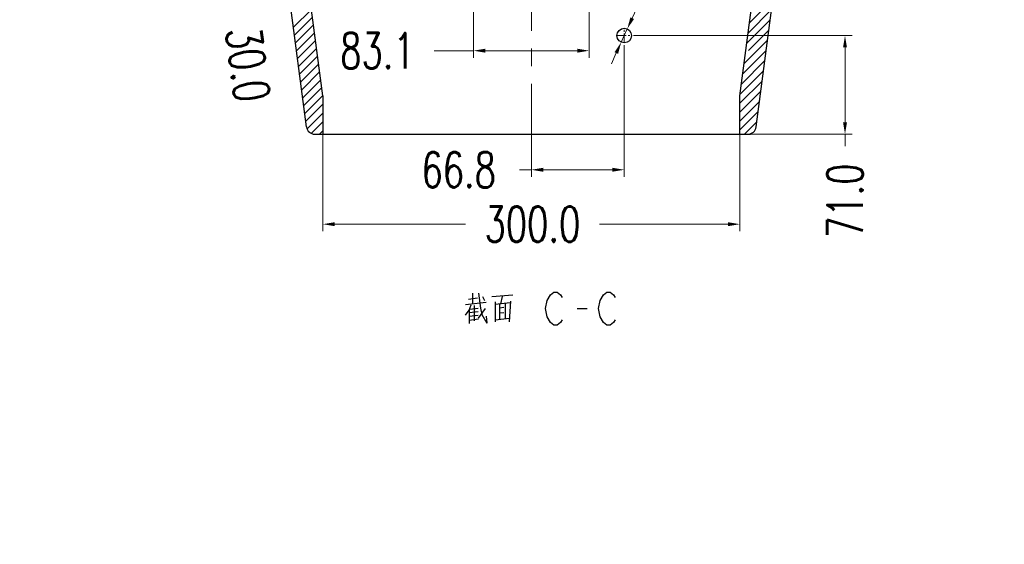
# Model space of a CAD drawing. Header units: inches. Extents: x 9801 to 15852, y -1049 to 3517.
# Tile 3 of 24: x 11832 to 12540, y -69 to 308. Entities that reach past the tile are written whole.
import ezdxf

# ---------------------------------------------------------------- set-up
doc = ezdxf.new("R2010")
doc.units = ezdxf.units.IN
doc.header["$LTSCALE"] = 17
doc.header["$MEASUREMENT"] = 0
doc.header["$PDMODE"] = 3
doc.header["$PDSIZE"] = 0.3125
doc.linetypes.add('CENTER', pattern=[0.6, 0.375, -0.075, 0.075, -0.075])
doc.layers.get('0').update_dxf_attribs({"linetype": 'CONTINUOUS'})
doc.layers.get('Defpoints').update_dxf_attribs({"linetype": 'CONTINUOUS'})
for name, color, linetype in [('4402_DXF_TEXT', 7, 'CONTINUOUS'), ('5标注', 1, 'CONTINUOUS'), ('6文本', 5, 'CONTINUOUS')]:
    doc.layers.add(name, color=color, linetype=linetype)
doc.layers.add('center', color=1, linetype='CENTER', lineweight=5)
doc.styles.get("Standard").update_dxf_attribs({"font": 'txt', "width": 0.8, "bigfont": 'gbcbig.shx'})
doc.styles.add('TXT', font='txt.shx', dxfattribs={"width": 0.7, "bigfont": 'INTECAD.SHX'})
doc.dimstyles.new('标准样式', dxfattribs={"dimscale": 17, "dimtxt": 1.5, "dimasz": 0.5, "dimexe": 0.3, "dimexo": 0.2, "dimgap": 1, "dimtad": 0, "dimdec": 1, "dimzin": 1, "dimdsep": 46, "dimtxsty": 'TXT', "dimcen": 0.09, "dimclrd": 5, "dimclre": 252, "dimadec": 1, "dimazin": 0, "dimtfac": 1, "dimtdec": 1, "dimtofl": 0, "dimtmove": 0, "dimatfit": 3, "dimfxl": 0, "dimtzin": 0, "dimlwd": 13, "dimlwe": 13, "dimarcsym": 0})
doc.dimstyles.new('标准样式$3', dxfattribs={"dimscale": 17, "dimtxt": 1.5, "dimasz": 0.5, "dimexe": 0.3, "dimexo": 0.1, "dimgap": 1, "dimtad": 0, "dimtih": 1, "dimdec": 1, "dimzin": 1, "dimdsep": 46, "dimtxsty": 'TXT', "dimcen": 0.09, "dimclrd": 4, "dimclre": 4, "dimadec": 1, "dimazin": 0, "dimtfac": 1, "dimtdec": 1, "dimtmove": 0, "dimatfit": 3, "dimfxl": 0, "dimtzin": 0, "dimlwd": 13, "dimlwe": 13, "dimarcsym": 0})

# ---------------------------------------------------------------- blocks, each defined once
blk = doc.blocks.new('*D102')
at = {"layer": '5标注', "color": 252, "lineweight": 13}
for p, q in [((12273.19, 296.7), (12430.32, 296.7)), ((12312.82, 225.74), (12430.32, 225.74))]:
    blk.add_line(p, q, dxfattribs=at)
at = {"layer": '5标注', "color": 5, "lineweight": 13}
for p, q in [((12425.22, 288.2), (12425.22, 234.24)), ((12425.22, 225.74), (12425.22, 217.15))]:
    blk.add_line(p, q, dxfattribs=at)
at = {"layer": '5标注', "color": 5}
for points in [[(12423.8, 288.2), (12426.63, 288.2), (12425.22, 296.7)], [(12423.8, 234.24), (12426.63, 234.24), (12425.22, 225.74)]]:
    blk.add_solid(points, dxfattribs=at)
at = {"layer": 'Defpoints', "color": 0}
for p in [(12269.79, 296.7), (12309.42, 225.74), (12425.22, 225.74)]:
    blk.add_point(p, dxfattribs=at)
at = {"layer": '5标注', "color": 0, "insert": (12425.22, 177.84), "char_height": 25.5, "attachment_point": 5, "rotation": 90, "style": 'TXT'}
blk.add_mtext('71.0', dxfattribs=at)
blk = doc.blocks.new('*D101')
at = {"layer": '5标注', "color": 252, "lineweight": 13}
for p, q in [((12266.42, 289.87), (12266.42, 195.04)), ((12199.6, 232.24), (12199.6, 195.04))]:
    blk.add_line(p, q, dxfattribs=at)
at = {"layer": '5标注', "color": 5, "lineweight": 13}
for p, q in [((12199.6, 200.14), (12191.1, 200.14)), ((12257.92, 200.14), (12208.1, 200.14))]:
    blk.add_line(p, q, dxfattribs=at)
at = {"layer": '5标注', "color": 5}
for points in [[(12208.1, 201.56), (12208.1, 198.73), (12199.6, 200.14)], [(12257.92, 201.56), (12257.92, 198.73), (12266.42, 200.14)]]:
    blk.add_solid(points, dxfattribs=at)
at = {"layer": 'Defpoints', "color": 0}
for p in [(12266.42, 293.27), (12199.6, 235.64), (12199.6, 200.14)]:
    blk.add_point(p, dxfattribs=at)
at = {"layer": '5标注', "color": 0, "insert": (12147.32, 200.14), "char_height": 25.5, "attachment_point": 5, "style": 'TXT'}
blk.add_mtext('66.8', dxfattribs=at)
blk = doc.blocks.new('*D97')
at = {"layer": '5标注', "color": 252, "lineweight": 13}
for p, q in [((12349.6, 228.65), (12349.6, 155.88)), ((12049.6, 226.14), (12049.6, 155.88))]:
    blk.add_line(p, q, dxfattribs=at)
at = {"layer": '5标注', "color": 5, "lineweight": 13}
for p, q in [((12058.1, 160.98), (12152.13, 160.98)), ((12341.1, 160.98), (12248.61, 160.98))]:
    blk.add_line(p, q, dxfattribs=at)
at = {"layer": '5标注', "color": 5}
for points in [[(12058.1, 162.4), (12058.1, 159.56), (12049.6, 160.98)], [(12341.1, 162.4), (12341.1, 159.56), (12349.6, 160.98)]]:
    blk.add_solid(points, dxfattribs=at)
at = {"layer": 'Defpoints', "color": 0}
for p in [(12049.6, 229.54), (12349.6, 232.05), (12349.6, 160.98)]:
    blk.add_point(p, dxfattribs=at)
at = {"layer": '5标注', "color": 0, "insert": (12200.37, 160.98), "char_height": 25.5, "attachment_point": 5, "style": 'TXT'}
blk.add_mtext('300.0', dxfattribs=at)
blk = doc.blocks.new('*D96')
at = {"layer": '5标注', "color": 4, "lineweight": 13}
for p, q in [((12291.62, 351.92), (12272.13, 309.21)), ((12264.24, 291.92), (12268.6, 301.47)), ((12260.71, 284.19), (12257.18, 276.46))]:
    blk.add_line(p, q, dxfattribs=at)
at = {"layer": '5标注', "color": 4}
for points in [[(12270.84, 309.8), (12273.42, 308.62), (12268.6, 301.47)], [(12259.42, 284.78), (12262, 283.6), (12264.24, 291.92)]]:
    blk.add_solid(points, dxfattribs=at)
at = {"layer": 'Defpoints', "color": 0}
for p in [(12268.6, 301.47), (12264.24, 291.92)]:
    blk.add_point(p, dxfattribs=at)
at = {"layer": '5标注', "color": 0, "insert": (12311.64, 395.81), "char_height": 25.5, "attachment_point": 5, "rotation": 65.4755, "style": 'TXT'}
blk.add_mtext('∅10.5', dxfattribs=at)
blk = doc.blocks.new('*D11')
at = {"layer": '5标注', "color": 252, "lineweight": 13}
for p, q in [((12158.02, 321.84), (12158.02, 280.73)), ((12241.17, 321.84), (12241.17, 280.73))]:
    blk.add_line(p, q, dxfattribs=at)
at = {"layer": '5标注', "color": 5, "lineweight": 13}
for p, q in [((12158.02, 285.83), (12129.69, 285.83)), ((12232.67, 285.83), (12166.52, 285.83))]:
    blk.add_line(p, q, dxfattribs=at)
at = {"layer": '5标注', "color": 5}
for points in [[(12166.52, 287.24), (12166.52, 284.41), (12158.02, 285.83)], [(12232.67, 287.24), (12232.67, 284.41), (12241.17, 285.83)]]:
    blk.add_solid(points, dxfattribs=at)
at = {"layer": 'Defpoints', "color": 0}
for p in [(12158.02, 325.24), (12241.17, 325.24), (12241.17, 285.83)]:
    blk.add_point(p, dxfattribs=at)
at = {"layer": '5标注', "color": 0, "insert": (12088.89, 285.83), "char_height": 25.5, "attachment_point": 5, "style": 'TXT'}
blk.add_mtext('83.1', dxfattribs=at)
blk = doc.blocks.new('*D386')
at = {"layer": '5标注', "color": 5, "lineweight": 13}
for p, q in [((11983.08, 371.31), (11981.97, 379.73)), ((11989.22, 324.71), (11990.33, 316.28))]:
    blk.add_line(p, q, dxfattribs=at)
at = {"layer": '5标注', "color": 252, "lineweight": 13}
for p, q in [((12030.9, 369.04), (11979.13, 362.21)), ((12034.82, 339.29), (11983.05, 332.47))]:
    blk.add_line(p, q, dxfattribs=at)
at = {"layer": '5标注', "color": 5}
for points in [[(11984.48, 371.49), (11981.67, 371.12), (11984.19, 362.88)], [(11990.62, 324.89), (11987.82, 324.52), (11988.11, 333.13)]]:
    blk.add_solid(points, dxfattribs=at)
at = {"layer": 'Defpoints', "color": 0}
for p in [(12034.27, 369.48), (11988.11, 333.13), (12038.2, 339.74)]:
    blk.add_point(p, dxfattribs=at)
at = {"layer": '5标注', "color": 0, "insert": (11995.66, 275.83), "char_height": 25.5, "attachment_point": 5, "rotation": 277.51025, "style": 'TXT'}
blk.add_mtext('30.0', dxfattribs=at)

msp = doc.modelspace()

# ---------------------------------------------------------------- linework, layer by layer
for p, q in [((12037.91, 230.95), (11964.1, 790.84)), ((12361.29, 230.95), (12435.1, 790.84)), ((12049.6, 253.24), (12040.11, 325.24)), ((12349.6, 253.24), (12359.09, 325.24))]:
    msp.add_line(p, q)
at = {"color": 2}
for p, q in [((12356.53, 305.85), (12373.38, 322.7)), ((12028.46, 302.65), (12041.38, 315.57)), ((12355.57, 298.51), (12372.41, 315.36)), ((12029.2, 297.02), (12042.12, 309.94)), ((12354.6, 291.17), (12371.45, 308.02)), ((12029.94, 291.39), (12042.87, 304.31)), ((12030.69, 285.76), (12043.61, 298.69)), ((12355.7, 285.9), (12370.48, 300.68)), ((12031.43, 280.14), (12044.35, 293.06)), ((12352.67, 276.5), (12369.51, 293.35)), ((12032.17, 274.51), (12045.09, 287.43)), ((12351.7, 269.16), (12368.54, 286.01)), ((12032.91, 268.88), (12045.83, 281.8)), ((12350.73, 261.82), (12367.58, 278.67)), ((12033.65, 263.25), (12046.58, 276.17)), ((12034.4, 257.62), (12047.32, 270.54)), ((12349.76, 254.49), (12366.61, 271.33)), ((12035.14, 251.99), (12048.06, 264.92)), ((12349.6, 247.95), (12365.64, 264)), ((12035.88, 246.37), (12048.8, 259.29)), ((12349.6, 241.58), (12364.68, 256.66)), ((12036.62, 240.74), (12049.54, 253.66)), ((12349.6, 235.21), (12363.71, 249.32)), ((12037.36, 235.11), (12049.6, 247.35)), ((12038.25, 229.62), (12049.6, 240.98)), ((12349.6, 228.84), (12362.74, 241.98)), ((12041.3, 226.31), (12049.6, 234.61)), ((12352.86, 225.74), (12361.77, 234.65)), ((12047.1, 225.74), (12049.6, 228.24))]:
    msp.add_line(p, q, dxfattribs=at)
at = {"color": 7, "linetype": 'Continuous'}
for p, q in [((12049.6, 253.24), (12049.6, 225.74)), ((12349.6, 225.74), (12349.6, 253.24)), ((12049.6, 238.36), (12049.6, 225.74)), ((12049.6, 238.36), (12049.6, 225.74)), ((12349.6, 225.74), (12349.6, 238.36)), ((12349.6, 225.74), (12349.6, 238.36)), ((12043.86, 225.74), (12355.34, 225.74)), ((12349.6, 225.74), (12357.32, 225.74)), ((12349.6, 225.74), (12357.32, 225.74))]:
    msp.add_line(p, q, dxfattribs=at)
msp.add_circle((12266.42, 296.7), 5.25, dxfattribs=at)
for centre, start, end in [((12043.86, 231.74), 187.51025, 270), ((12355.34, 231.74), 270, 352.48975)]:
    msp.add_arc(centre, 6, start, end)
at = {"layer": '4402_DXF_TEXT', "color": 2, "linetype": 'Continuous'}
for p, q in [((12154.44, 107.13), (12160.79, 107.9)), ((12157.62, 104.06), (12157.62, 111.36)), ((12164.42, 109.05), (12165.78, 105.98)), ((12186.19, 109.82), (12171.23, 108.67)), ((12177.58, 103.67), (12178.94, 109.05)), ((12152.18, 103.29), (12167.14, 104.83)), ((12155.35, 99.83), (12161.25, 100.6)), ((12158.53, 102.52), (12158.53, 91.38)), ((12161.7, 93.3), (12166.69, 100.22)), ((12173.49, 105.21), (12173.49, 90.62)), ((12184.38, 104.44), (12173.49, 103.29)), ((12176.67, 103.67), (12176.67, 92.54)), ((12179.84, 100.99), (12176.67, 100.6)), ((12180.75, 103.67), (12180.75, 92.92)), ((12183.93, 90.62), (12184.83, 105.59)), ((12232.52, 100.22), (12239.66, 100.22)), ((12154.9, 99.07), (12154.9, 89.46)), ((12161.25, 97.91), (12154.9, 97.15)), ((12161.25, 95.22), (12154.9, 94.46)), ((12161.7, 92.54), (12154.9, 91.77)), ((12167.14, 94.84), (12167.6, 89.85)), ((12173.49, 92.15), (12183.93, 93.3)), ((12176.67, 97.15), (12179.84, 97.53))]:
    msp.add_line(p, q, dxfattribs=at)
for points in [[(12161.7, 111.36), (12163.06, 100.6), (12163.97, 95.99), (12167.6, 89.85)], [(12211.08, 106.17), (12213.47, 110.14), (12215.85, 112.12), (12218.23, 112.12), (12220.61, 110.14), (12221.8, 108.16)], [(12249.18, 106.17), (12251.57, 110.14), (12253.95, 112.12), (12256.33, 112.12), (12258.71, 110.14), (12259.9, 108.16)], [(12152.18, 95.61), (12154.9, 99.07), (12156.26, 102.91)], [(12211.08, 94.26), (12209.89, 100.22), (12211.08, 106.17)], [(12249.18, 94.26), (12247.99, 100.22), (12249.18, 106.17)], [(12221.8, 92.28), (12220.61, 90.3), (12218.23, 88.31), (12215.85, 88.31), (12213.47, 90.3), (12211.08, 94.26)], [(12259.9, 92.28), (12258.71, 90.3), (12256.33, 88.31), (12253.95, 88.31), (12251.57, 90.3), (12249.18, 94.26)]]:
    msp.add_lwpolyline(points, dxfattribs=at)
at = {"layer": 'center', "color": 1, "linetype": 'CENTER', "ltscale": 10}
msp.add_line((12199.6, 198.14), (12199.6, 845.28), dxfattribs=at)
at = {"layer": 'center', "color": 1, "linetype": 'CENTER', "ltscale": 1.05}
for p, q in [((12266.42, 291.45), (12266.42, 301.95)), ((12261.17, 296.7), (12271.67, 296.7))]:
    msp.add_line(p, q, dxfattribs=at)

# ---------------------------------------------------------------- texts
at = {"layer": '6文本', "insert": (10080.9, 835.58), "char_height": 24.2, "width": 2720.7974, "attachment_point": 1}
msp.add_mtext("{\\fTimes New Roman|b0|i0|c0|p18;NOTES:\\P\\pi-38.72,l38.72,t38.72;1.^IMaterial: 15mm ,12mm Russian plywood\\P\\ptz;2.^IAdhesive: Nanjing Skybamboo Science & Technology Industry Co.,Ltd,China\\P\\pi0,l0;            SR-100 AB \\P\\pi-38.72,l38.72,t38.72;3.^IBrace angle: must meet the brace angle inspection standard ( ref. relative standard)\\P\\ptz;4.^IRigging insert: must meet the rigging insert inspection standard (ref: relative standard)\\P5.^IStructure:\\P\\pl83.8934,t83.8934;1)^IIt should be T-groove connection between board and board ( ref. relative drawings for \\P     shape and size details)\\P\\ptz;2)^IJudgement of adhesive intensity is based on wood broken ratio. Ensure the wood broken \\P      ratio \\fSimSun|b0|i0|c134|p2;≧\\fTimes New Roman|b0|i0|c0|p18;70%\\P3)^IPosition, quantity and spec of glue spreading and nails must meet the requirement of \\P      relative drawings.\\P\\pl38.72,t38.72;6.^IGeometry:\\P\\pl83.8934,t83.8934;1)^IGeometry precision must meet the drawing requirement. ( ref. drawing for details )\\P\\ptz;2)^IAdd diagonal inspection to ensure the cabinet structure. The difference between two\\P     diagonal should be \\fSimSun|b0|i0|c134|p2;≦\\fTimes New Roman|b0|i0|c0|p18;2.5mm.\\P\\pl38.72,t38.72;7.^IFinish:\\P\\pi0,tz;1) color  2) veins   3) shining   ref. samples\\P4) adhesion ability inspection\\P\\pl0;8.  Key points:\\P    1) Counter sink of rigging screw: diameter \\fSimSun|b0|i0|c134|p2;Φ\\fTimes New Roman|b0|i0|c0|p18;30.5-0.2; depth 5.5+0.3\\P    2) Match of grille and cabinet: vertical \\fSimSun|b0|i0|c134|p2;+\\fTimes New Roman|b0|i0|c0|p18;0.8mm; horizontal -0.5mm; depth -0.3mm\\P\\pi-67.76,l67.76;    3) In the place of compression driver plate mounting (ref. attached drawingA), there should \\P         be no dent, ridge, glue or paint dot.\\P    4) In the place of Vee-2 assembly mounting area (ref. attached drawingB ), there should be no\\P        dent, ridge, paint or calcium carbonate dot.\\P    5) Two holes of two Vee-2 assembly should be symmetrical to the cabinet centre, \\P         tolerance\\fSimSun|b0|i0|c134|p2;≦\\fTimes New Roman|b0|i0|c0|p18;0.5mm.\\P    6) Mounting hole for the rear cover of compression driver should be counter sink, with depth \\P        5.0\\fSimSun|b0|i0|c134|p2;±\\fTimes New Roman|b0|i0|c0|p18;0.3mm. The bottom should be flat, no protrudent dot.\\P    7) Clear up all blurs before glue spreading and cabinet final assembly. Ensure that there's no\\P         blur in the T-groove connection gap.\\P    8) If there's radiation angle in the joint of horn and cabinet, ensure the consistency of each \\P         line direction and symmetry of relative line.\\P         If it's 90\\fSimSun|b0|i0|c134|p2;º\\fTimes New Roman|b0|i0|c0|p18; angle in the joint, make sure the line is clear.\\P    9) Clear up all surfaces and spread AB glue on the thread line before fixing rigging screws\\P         into brace angle.\\P    10) Fill the logo groove.}", dxfattribs=at)

# ---------------------------------------------------------------- dimensions: what is measured, and where the dimension line sits
at = {"layer": '5标注'}
dim = msp.add_diameter_dim_2p(p1=(12264.24, 291.92), p2=(12268.6, 301.47), dimstyle='标准样式$3', override={"dimscale": 17}, dxfattribs=at)
dim.commit()
dim.dimension.update_dxf_attribs({"geometry": '*D96', "text_midpoint": (12311.64, 395.81), "dimtype": 163})
dim = msp.add_aligned_dim(p1=(12034.27, 369.48), p2=(12038.2, 339.74), distance=-50.52, dimstyle='标准样式', override={"dimscale": 17}, dxfattribs=at)
dim.commit()
dim.dimension.update_dxf_attribs({"geometry": '*D386', "text_midpoint": (11995.66, 275.83)})
for base, p1, p2, picture, middle in [((12241.17383134, 285.82787968), (12158.02383135, 325.23791346), (12241.17383134, 325.23791346), '*D11', (12088.89049801, 285.82787968)), ((12349.6, 160.98), (12049.6, 229.54), (12349.6, 232.05), '*D97', (12200.37, 160.98))]:
    dim = msp.add_linear_dim(base=base, p1=p1, p2=p2, dimstyle='标准样式', override={"dimscale": 17}, dxfattribs=at)
    dim.commit()
    dim.dimension.update_dxf_attribs({"geometry": picture, "text_midpoint": middle, "dimtype": 160})
dim = msp.add_linear_dim(base=(12199.6, 200.14), p1=(12266.42, 293.27), p2=(12199.6, 235.64), dimstyle='标准样式', override={"dimscale": 17}, dxfattribs=at)
dim.commit()
dim.dimension.update_dxf_attribs({"geometry": '*D101', "text_midpoint": (12147.32, 200.14)})
dim = msp.add_linear_dim(base=(12425.22, 225.74), p1=(12269.79, 296.7), p2=(12309.42, 225.74), angle=90, dimstyle='标准样式', override={"dimscale": 17}, dxfattribs=at)
dim.commit()
dim.dimension.update_dxf_attribs({"geometry": '*D102', "text_midpoint": (12425.22, 177.84), "dimtype": 160})

doc.saveas('drawing.dxf')
